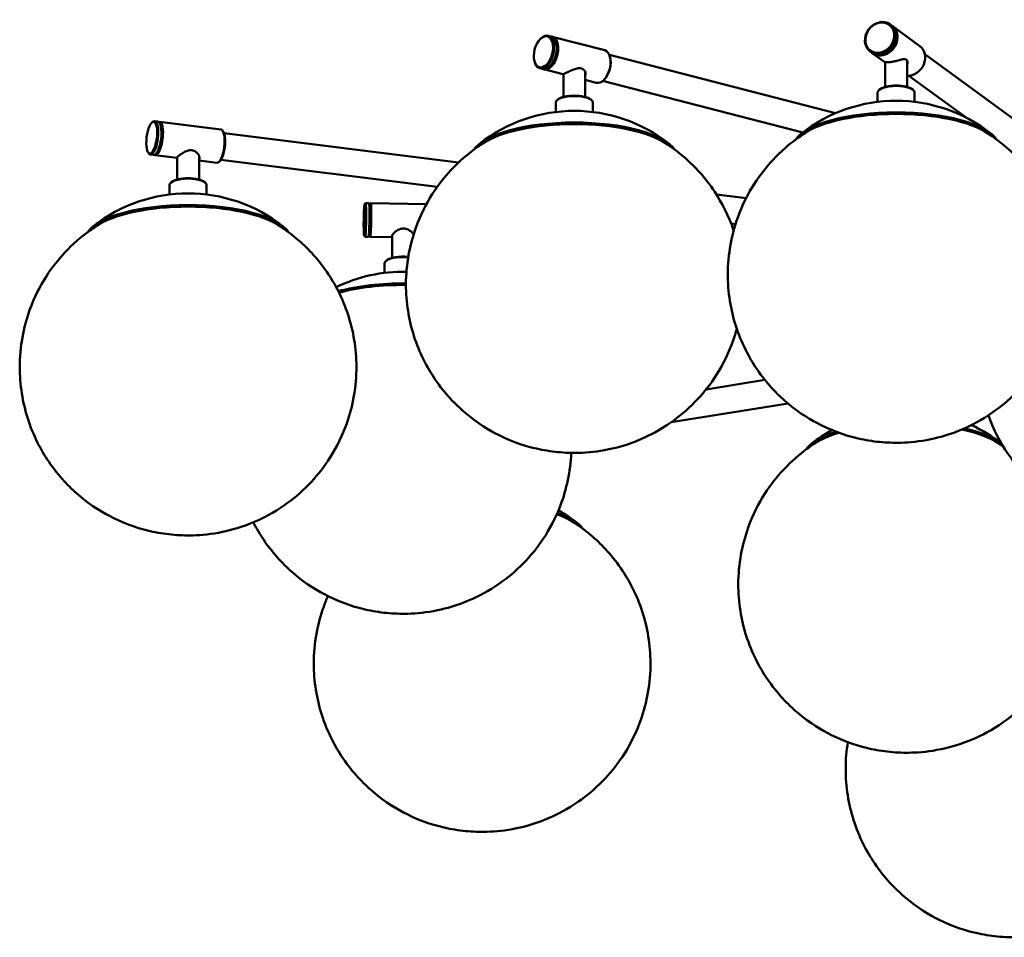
# Model space of a CAD drawing. Header units: millimetres. Extents: x 1622 to 5772, y 904 to 4330.
# Tile 7 of 8: x 3985 to 4571, y 3476 to 4021. Entities that reach past the tile are written whole.
import ezdxf

# ---------------------------------------------------------------- set-up
doc = ezdxf.new("R2010")
doc.units = ezdxf.units.MM
doc.header["$LTSCALE"] = 18
doc.layers.add('Widoczne (ISO)', color=7, linetype='Continuous', lineweight=50)

msp = doc.modelspace()

# ---------------------------------------------------------------- linework, layer by layer
at = {"layer": 'Widoczne (ISO)'}
for p, q in [((4502.65, 4018.46), (4503.5, 4017.84)), ((4520.4, 4005.44), (4503.92, 4017.53)), ((4299.38, 4011.71), (4300.98, 4011.3)), ((4332.93, 4003.07), (4301.78, 4011.09)), ((4294.65, 4009.75), (4294.95, 4010.04)), ((4304.18, 4007.29), (4304.06, 4007.7)), ((4470.21, 3965.62), (4335.71, 4000.28)), ((4336.12, 3999.06), (4336, 3999.46)), ((4490.83, 4002.33), (4491.67, 4001.71)), ((4499.61, 3995.89), (4492.09, 4001.4)), ((4633.15, 3920.26), (4523.34, 4000.8)), ((4291.19, 3996.35), (4291.32, 3995.95)), ((4300.73, 3993.9), (4300.42, 3993.6)), ((4499.75, 3995.97), (4499.75, 3981.34)), ((4512.75, 3996.84), (4512.75, 3981.34)), ((4294.39, 3992.34), (4295.99, 3991.93)), ((4308.11, 3988.81), (4296.79, 3991.73)), ((4308.36, 3988.91), (4308.36, 3975.31)), ((4321.36, 3990.09), (4321.36, 3975.31)), ((4547.82, 3963.01), (4513.88, 3987.9)), ((4327.93, 3983.7), (4321.36, 3985.39)), ((4450.69, 3954.13), (4331.72, 3984.79)), ((4332.67, 3985.66), (4332.37, 3985.37)), ((4495.25, 3978.05), (4495.25, 3972.39)), ((4496.47, 3979.82), (4496, 3979.42)), ((4516.03, 3979.82), (4516.49, 3979.42)), ((4517.25, 3978.05), (4517.25, 3972.39)), ((4303.86, 3972.02), (4303.86, 3966.37)), ((4305.08, 3973.8), (4304.61, 3973.39)), ((4324.64, 3973.8), (4325.1, 3973.39)), ((4325.86, 3972.02), (4325.86, 3966.37)), ((4063.65, 3960.01), (4064.13, 3960.43)), ((4065.28, 3960.88), (4067.16, 3960.65)), ((4104.75, 3955.97), (4068.1, 3960.53)), ((4068.53, 3959.41), (4068.17, 3959.93)), ((4106.12, 3954.73), (4105.76, 3955.25)), ((4246.06, 3936.36), (4106.61, 3953.72)), ((4061.44, 3942.28), (4061.8, 3941.76)), ((4062.81, 3941.04), (4064.69, 3940.8)), ((4078.6, 3939.07), (4065.63, 3940.69)), ((4066.32, 3941.67), (4065.85, 3941.26)), ((4078.69, 3939.57), (4078.69, 3926.24)), ((4091.69, 3940.31), (4091.69, 3926.24)), ((4102.28, 3936.12), (4091.69, 3937.44)), ((4103.91, 3936.99), (4103.43, 3936.58)), ((4233.38, 3921.82), (4104.63, 3937.85)), ((4074.19, 3922.95), (4074.19, 3917.3)), ((4075.41, 3924.73), (4074.94, 3924.32)), ((4094.97, 3924.73), (4095.44, 3924.32)), ((4096.19, 3922.95), (4096.19, 3917.3)), ((4417.03, 3915.08), (4399.39, 3917.28)), ((4190.24, 3911.64), (4190.75, 3912.13)), ((4190.77, 3912.14), (4192.77, 3912.1)), ((4193.28, 3911.58), (4192.79, 3912.09)), ((4193.26, 3911.61), (4193.74, 3912.07)), ((4226.92, 3911.49), (4193.77, 3912.09)), ((4410.76, 3899.74), (4408.11, 3900.07)), ((4189.9, 3892.66), (4190.39, 3892.15)), ((4190.41, 3892.14), (4192.41, 3892.11)), ((4192.94, 3892.61), (4192.43, 3892.12)), ((4192.92, 3892.59), (4193.38, 3892.1)), ((4206.56, 3891.85), (4193.41, 3892.09)), ((4206.56, 3893.07), (4206.56, 3879.65)), ((4202.06, 3876.36), (4202.06, 3870.71)), ((4203.28, 3878.14), (4202.81, 3877.73)), ((4428.24, 3806.99), (4393.22, 3801.41)), ((4441.99, 3792.98), (4372.55, 3781.91))]:
    msp.add_line(p, q, dxfattribs=at)
for centre, start, end in [((4506.25, 3882.06), 51.66207, 128.33793), ((4314.86, 3876.03), 51.66207, 128.33793), ((4085.19, 3826.97), 51.66207, 128.33793), ((4213.06, 3780.38), 88.7524, 115.94296), ((4512.48, 3697.75), 119.17962, 128.33793), ((4512.48, 3697.75), 51.66207, 64.96547), ((4260.05, 3650.71), 51.66207, 60.05252)]:
    msp.add_arc(centre, 91, start, end, dxfattribs=at)
for centre, major_axis, ratio in [((4496.74, 4010.39), (5.91, 8.06), 0.851651), ((4496.53, 4010.55), (-5.62, -7.66), 0.851651), ((4296.49, 4002.13), (-2.37, -9.2), 0.565521), ((4063.58, 3951.02), (-1.17, -9.43), 0.321394), ((4190.09, 3902.15), (-0.17, -9.5), 0.04918)]:
    msp.add_ellipse(centre, major_axis=major_axis, ratio=ratio, dxfattribs=at)
for centre, major_axis, ratio, start_param, end_param in [((4497.59, 4009.77), (5.91, 8.06), 0.851651, 3.141593, 6.283185), ((4498.01, 4009.46), (-5.91, -8.06), 0.851651, 6.25241, 9.455553), ((4296.89, 4002.03), (-2.5, -9.68), 0.565521, 5.527618, 10.180345), ((4298.48, 4001.62), (2.5, 9.68), 0.565521, 3.141593, 6.283185), ((4299.28, 4001.41), (-2.5, -9.68), 0.565521, 6.210202, 9.497761), ((4298.88, 4001.51), (-2.37, -9.2), 0.565521, 0.755567, 2.386026), ((4298.88, 4001.51), (2.37, 9.2), 0.565521, 3.89716, 5.527618), ((4514.49, 3997.38), (5.91, 8.06), 0.851651, 3.659263, 6.283185), ((4330.43, 3993.38), (2.5, 9.68), 0.565521, 3.141593, 6.283185), ((4330.83, 3993.28), (2.37, 9.2), 0.565521, 3.89716, 5.527618), ((4506.25, 3996.84), (6.5, 0), 0.34202, 0, 0.120227), ((4506.25, 3996.84), (6.66, 0), 0.34202, 6.064557, 6.221291), ((4506.25, 3996.84), (6.75, 0), 0.34202, 6.010173, 6.150623), ((4506.25, 3978.05), (-11, 0), 0.34202, 3.141593, 6.283185), ((4506.25, 3978.52), (10.5, 0), 0.34202, 0.372527, 2.769066), ((4314.86, 3972.02), (-11, 0), 0.34202, 3.141593, 6.283185), ((4314.86, 3972.49), (10.5, 0), 0.34202, 0.372527, 2.769066), ((4506.25, 3945.09), (-61.5, 0), 0.34202, 3.371634, 6.053144), ((4506.25, 3944.39), (60.83, 0), 0.34202, 0.457586, 2.684007), ((4064.05, 3950.96), (-1.24, -9.92), 0.321394, 5.936906, 9.771057), ((4065.93, 3950.73), (1.24, 9.92), 0.321394, 3.141593, 6.283185), ((4066.87, 3950.61), (-1.24, -9.92), 0.321394, 6.135329, 9.572635), ((4066.4, 3950.67), (1.17, 9.43), 0.321394, 3.487872, 5.936906), ((4066.4, 3950.67), (-1.17, -9.43), 0.321394, 0.346279, 2.795313), ((4314.86, 3939.06), (-61.5, 0), 0.34202, 3.371634, 6.053144), ((4314.86, 3938.36), (60.83, 0), 0.34202, 0.457586, 2.684007), ((4103.51, 3946.05), (1.24, 9.92), 0.321394, 3.141593, 6.283185), ((4103.98, 3945.99), (-1.17, -9.43), 0.321394, 0.346279, 2.795313), ((4085.19, 3922.95), (-11, 0), 0.34202, 3.141593, 6.283185), ((4085.19, 3923.42), (10.5, 0), 0.34202, 0.372527, 2.769066), ((4190.59, 3902.14), (-0.18, -10), 0.04918, 6.233926, 9.474037), ((4192.59, 3902.1), (0.18, 10), 0.04918, 3.141593, 6.283185), ((4193.09, 3902.1), (0.17, 9.5), 0.04918, 3.190852, 6.233926), ((4193.09, 3902.1), (-0.17, -9.5), 0.04918, 0.049259, 3.092333), ((4193.59, 3902.09), (-0.18, -10), 0.04918, 6.233926, 9.474037), ((4085.19, 3890), (-61.5, 0), 0.34202, 3.371634, 6.053144), ((4085.19, 3889.3), (60.83, 0), 0.34202, 0.457586, 2.684007), ((4213.06, 3876.36), (-11, 0), 0.34202, 4.433888, 6.283185), ((4213.06, 3876.83), (-10.5, 0), 0.34202, 4.415489, 5.910658), ((4213.06, 3843.4), (61.5, 0), 0.34202, 1.543329, 2.248213), ((4213.06, 3842.71), (60.83, 0), 0.34202, 1.543071, 2.247843), ((4512.48, 3760.08), (60.83, 0), 0.34202, 0.457586, 1.000482), ((4512.48, 3760.78), (61.5, 0), 0.34202, 0.405691, 0.978727), ((4512.48, 3760.78), (-61.5, 0), 0.34202, 5.460347, 6.053144), ((4512.48, 3760.08), (60.83, 0), 0.34202, 2.29601, 2.684007), ((4260.05, 3713.04), (60.83, 0), 0.34202, 0.457586, 0.751902), ((4260.05, 3713.74), (61.5, 0), 0.34202, 0.230042, 0.754182)]:
    msp.add_ellipse(centre, major_axis=major_axis, ratio=ratio, start_param=start_param, end_param=end_param, dxfattribs=at)
for points, knots in [([(4499.75, 3995.79), (4499.61, 3995.89), (4499.52, 3995.95), (4499.47, 3996.02), (4499.62, 3995.98), (4500.19, 3995.92), (4500.64, 3995.88), (4501.84, 3995.92), (4502.6, 3995.99), (4503.4, 3996.12)], [4.352567, 4.352567, 4.352567, 4.352567, 4.5100331, 4.5100331, 4.7768036, 4.7768036, 5.040441, 5.040441, 5.3040784, 5.3040784, 5.3040784, 5.3040784]), ([(4503.4, 3996.12), (4504.19, 3996.24), (4505.1, 3996.44), (4506.9, 3996.88), (4507.79, 3997.13), (4509.34, 3997.53), (4510.11, 3997.72), (4511.44, 3997.83), (4511.99, 3997.74), (4512.74, 3997.19), (4512.96, 3996.71), (4513.02, 3995.7), (4512.93, 3995.2), (4512.75, 3994.73)], [1.060816, 1.060816, 1.060816, 1.060816, 1.324453, 1.324453, 1.58809, 1.58809, 1.854861, 1.854861, 2.121631, 2.121631, 2.388402, 2.388402, 2.600865, 2.600865, 2.600865, 2.600865]), ([(4308.36, 3988.84), (4308.27, 3988.83), (4308.21, 3988.82), (4308.06, 3988.8), (4308.09, 3988.81), (4308.53, 3988.98), (4308.94, 3989.15), (4309.47, 3989.39)], [4.6823181, 4.6823181, 4.6823181, 4.6823181, 4.7768036, 4.7768036, 5.040441, 5.040441, 5.3040784, 5.3040784, 5.3040784, 5.3040784]), ([(4309.47, 3989.39), (4309.99, 3989.63), (4310.69, 3989.96), (4312.25, 3990.69), (4313.1, 3991.09), (4314.74, 3991.76), (4315.64, 3992.09), (4317.37, 3992.46), (4318.21, 3992.49), (4319.63, 3992.12), (4320.25, 3991.72), (4321.14, 3990.67), (4321.43, 3990.04), (4321.65, 3988.89), (4321.62, 3988.28), (4321.39, 3987.73), (4321.37, 3987.7), (4321.36, 3987.66)], [1.060816, 1.060816, 1.060816, 1.060816, 1.324453, 1.324453, 1.58809, 1.58809, 1.854861, 1.854861, 2.121631, 2.121631, 2.388402, 2.388402, 2.655172, 2.655172, 2.91881, 2.91881, 2.936393, 2.936393, 2.936393, 2.936393]), ([(4453.96, 3955.02), (4451.76, 3953.68), (4449.43, 3952.14), (4442.66, 3947.16), (4437.9, 3943.18), (4425.6, 3929.94), (4417.53, 3918.81), (4408.43, 3893.5), (4406.16, 3881.75), (4406.12, 3859.21), (4407.9, 3848.6), (4414.13, 3829.1), (4418.68, 3820.49), (4429.38, 3804.72), (4435.56, 3798.48), (4449.17, 3786.82), (4455.96, 3782.96), (4471.2, 3775.38), (4477.95, 3773.56), (4485.94, 3771.71), (4488.01, 3771.32), (4492.21, 3770.62), (4494.32, 3770.35), (4498.56, 3769.93), (4500.67, 3769.8), (4504.9, 3769.65), (4507.01, 3769.64), (4514.49, 3769.86), (4519.94, 3770.36), (4532.01, 3772.88), (4538.03, 3774.41), (4551.11, 3780.1), (4556.83, 3782.95), (4568.12, 3790.87), (4572.99, 3794.75), (4585.62, 3807.8), (4594.03, 3818.82), (4603.66, 3844.29), (4606.15, 3856.07), (4606.52, 3878.72), (4604.89, 3889.41), (4598.91, 3909.06), (4594.45, 3917.78), (4583.92, 3933.72), (4577.79, 3940.07), (4567.23, 3949.33), (4562.64, 3952.51), (4558.54, 3955.02)], [5.337143, 5.337143, 5.337143, 5.337143, 5.410986, 5.410986, 5.539341, 5.539341, 5.724482, 5.724482, 5.846238, 5.846238, 5.955685, 5.955685, 6.074878, 6.074878, 6.226542, 6.226542, 6.449478, 6.449478, 6.824349, 6.824349, 6.96937, 6.96937, 7.13532, 7.13532, 7.316288, 7.316288, 7.501711, 7.501711, 7.96659, 7.96659, 8.321933, 8.321933, 8.53455, 8.53455, 8.668691, 8.668691, 8.859768, 8.859768, 8.982819, 8.982819, 9.092291, 9.092291, 9.210615, 9.210615, 9.360174, 9.360174, 9.498155, 9.498155, 9.498155, 9.498155]), ([(4262.57, 3949), (4260.37, 3947.65), (4258.04, 3946.11), (4251.27, 3941.14), (4246.5, 3937.15), (4234.21, 3923.91), (4226.13, 3912.78), (4217.04, 3887.48), (4214.77, 3875.73), (4214.73, 3853.19), (4216.51, 3842.57), (4222.74, 3823.08), (4227.29, 3814.46), (4237.99, 3798.69), (4244.17, 3792.46), (4257.78, 3780.79), (4264.57, 3776.94), (4279.81, 3769.36), (4286.56, 3767.53), (4294.55, 3765.69), (4296.62, 3765.29), (4300.82, 3764.6), (4302.93, 3764.33), (4307.16, 3763.91), (4309.28, 3763.77), (4313.51, 3763.63), (4315.61, 3763.62), (4323.09, 3763.84), (4328.55, 3764.33), (4340.62, 3766.86), (4346.64, 3768.39), (4359.71, 3774.08), (4365.43, 3776.92), (4376.73, 3784.84), (4381.6, 3788.73), (4394.23, 3801.78), (4402.63, 3812.79), (4409.6, 3831.21), (4410.61, 3834.28), (4411.47, 3837.47)], [4.848451, 4.848451, 4.848451, 4.848451, 4.922293, 4.922293, 5.050649, 5.050649, 5.235789, 5.235789, 5.357546, 5.357546, 5.466993, 5.466993, 5.586186, 5.586186, 5.73785, 5.73785, 5.960786, 5.960786, 6.335657, 6.335657, 6.480678, 6.480678, 6.646628, 6.646628, 6.827596, 6.827596, 7.013019, 7.013019, 7.477898, 7.477898, 7.833241, 7.833241, 8.045858, 8.045858, 8.179999, 8.179999, 8.371076, 8.371076, 8.407164, 8.407164, 8.407164, 8.407164]), ([(4409.63, 3895.91), (4406.6, 3904.81), (4402.58, 3912.47), (4392.53, 3927.7), (4386.4, 3934.05), (4375.84, 3943.31), (4371.25, 3946.48), (4367.15, 3949)], [8.6156534, 8.6156534, 8.6156534, 8.6156534, 8.7219231, 8.7219231, 8.8714822, 8.8714822, 9.0094633, 9.0094633, 9.0094633, 9.0094633]), ([(4078.85, 3939.72), (4079.15, 3940), (4079.63, 3940.4), (4080.86, 3941.27), (4081.59, 3941.75), (4083.09, 3942.58), (4083.96, 3943), (4085.74, 3943.55), (4086.66, 3943.67), (4088.33, 3943.46), (4089.13, 3943.13), (4090.44, 3942.19), (4090.96, 3941.6), (4091.65, 3940.5), (4091.89, 3939.9), (4091.97, 3938.96), (4091.88, 3938.6), (4091.69, 3938.32)], [1.060816, 1.060816, 1.060816, 1.060816, 1.324453, 1.324453, 1.58809, 1.58809, 1.854861, 1.854861, 2.121631, 2.121631, 2.388402, 2.388402, 2.655172, 2.655172, 2.91881, 2.91881, 3.131517, 3.131517, 3.131517, 3.131517]), ([(4078.69, 3939.07), (4078.56, 3939.07), (4078.47, 3939.09), (4078.4, 3939.24), (4078.55, 3939.44), (4078.85, 3939.72)], [4.8913464, 4.8913464, 4.8913464, 4.8913464, 5.040441, 5.040441, 5.3040784, 5.3040784, 5.3040784, 5.3040784]), ([(4032.9, 3899.93), (4030.71, 3898.58), (4028.37, 3897.04), (4021.6, 3892.07), (4016.84, 3888.09), (4004.54, 3874.85), (3996.47, 3863.72), (3987.37, 3838.41), (3985.1, 3826.66), (3985.06, 3804.12), (3986.84, 3793.51), (3993.07, 3774.01), (3997.62, 3765.39), (4008.32, 3749.63), (4014.5, 3743.39), (4028.11, 3731.72), (4034.9, 3727.87), (4050.14, 3720.29), (4056.89, 3718.47), (4064.88, 3716.62), (4066.95, 3716.22), (4071.15, 3715.53), (4073.26, 3715.26), (4077.5, 3714.84), (4079.61, 3714.71), (4083.84, 3714.56), (4085.95, 3714.55), (4093.43, 3714.77), (4098.88, 3715.27), (4110.96, 3717.79), (4116.97, 3719.32), (4130.05, 3725.01), (4135.77, 3727.86), (4147.06, 3735.77), (4151.93, 3739.66), (4164.56, 3752.71), (4172.97, 3763.73), (4182.61, 3789.2), (4185.09, 3800.98), (4185.46, 3823.63), (4183.83, 3834.32), (4177.85, 3853.97), (4173.39, 3862.69), (4162.86, 3878.63), (4156.73, 3884.98), (4146.18, 3894.24), (4141.58, 3897.42), (4137.48, 3899.93)], [4.551745, 4.551745, 4.551745, 4.551745, 4.625587, 4.625587, 4.753943, 4.753943, 4.939083, 4.939083, 5.06084, 5.06084, 5.170287, 5.170287, 5.28948, 5.28948, 5.441144, 5.441144, 5.66408, 5.66408, 6.038951, 6.038951, 6.183972, 6.183972, 6.349922, 6.349922, 6.53089, 6.53089, 6.716313, 6.716313, 7.181192, 7.181192, 7.536535, 7.536535, 7.749152, 7.749152, 7.883293, 7.883293, 8.07437, 8.07437, 8.197421, 8.197421, 8.306893, 8.306893, 8.425217, 8.425217, 8.574776, 8.574776, 8.712757, 8.712757, 8.712757, 8.712757]), ([(4561.09, 3786), (4564.23, 3777.21), (4568.3, 3769.7), (4578.5, 3754.68), (4584.67, 3748.44), (4598.29, 3736.77), (4605.07, 3732.92), (4620.32, 3725.34), (4627.06, 3723.52), (4635.06, 3721.67), (4637.12, 3721.27), (4641.33, 3720.58), (4643.43, 3720.31), (4647.67, 3719.89), (4649.79, 3719.76), (4654.01, 3719.61), (4656.12, 3719.6), (4663.6, 3719.82), (4669.05, 3720.31), (4681.13, 3722.84), (4687.14, 3724.37), (4700.22, 3730.06), (4705.94, 3732.91), (4717.24, 3740.82), (4722.1, 3744.71), (4734.74, 3757.76), (4743.14, 3768.78), (4752.78, 3794.25), (4755.26, 3806.02), (4755.64, 3828.68), (4754.01, 3839.37), (4748.02, 3859.02), (4743.57, 3867.74), (4733.03, 3883.68), (4726.91, 3890.03), (4716.35, 3899.29), (4711.76, 3902.47), (4707.65, 3904.98)], [6.143032, 6.143032, 6.143032, 6.143032, 6.249411, 6.249411, 6.401075, 6.401075, 6.624011, 6.624011, 6.998882, 6.998882, 7.143903, 7.143903, 7.309853, 7.309853, 7.490821, 7.490821, 7.676244, 7.676244, 8.141123, 8.141123, 8.496466, 8.496466, 8.709083, 8.709083, 8.843224, 8.843224, 9.034301, 9.034301, 9.157352, 9.157352, 9.266824, 9.266824, 9.385148, 9.385148, 9.534707, 9.534707, 9.672688, 9.672688, 9.672688, 9.672688]), ([(4206.32, 3892.46), (4206.36, 3892.76), (4206.59, 3893.19), (4207.38, 3894.17), (4207.93, 3894.71), (4209.16, 3895.69), (4209.92, 3896.19), (4211.6, 3896.91), (4212.52, 3897.13), (4214.3, 3897.09), (4215.2, 3896.85), (4216.81, 3896.06), (4217.52, 3895.54), (4218.58, 3894.56), (4219.02, 3894.05), (4219.32, 3893.59)], [1.060816, 1.060816, 1.060816, 1.060816, 1.324453, 1.324453, 1.58809, 1.58809, 1.854861, 1.854861, 2.121631, 2.121631, 2.388402, 2.388402, 2.655172, 2.655172, 2.89578, 2.89578, 2.89578, 2.89578]), ([(4460.19, 3770.71), (4457.99, 3769.37), (4455.66, 3767.83), (4448.89, 3762.85), (4444.13, 3758.87), (4431.83, 3745.63), (4423.76, 3734.5), (4414.66, 3709.2), (4412.39, 3697.44), (4412.35, 3674.9), (4414.13, 3664.29), (4420.36, 3644.79), (4424.91, 3636.18), (4435.61, 3620.41), (4441.79, 3614.17), (4455.4, 3602.51), (4462.19, 3598.65), (4477.43, 3591.07), (4484.18, 3589.25), (4492.17, 3587.4), (4494.24, 3587.01), (4498.44, 3586.31), (4500.55, 3586.05), (4504.79, 3585.62), (4506.9, 3585.49), (4511.13, 3585.34), (4513.24, 3585.33), (4520.72, 3585.55), (4526.17, 3586.05), (4538.24, 3588.57), (4544.26, 3590.1), (4557.34, 3595.79), (4563.06, 3598.64), (4574.35, 3606.56), (4579.22, 3610.44), (4591.85, 3623.49), (4600.26, 3634.51), (4609.89, 3659.98), (4612.38, 3671.76), (4612.75, 3694.41), (4611.12, 3705.1), (4605.52, 3723.5), (4601.74, 3731.33), (4597.72, 3737.86)], [3.591814, 3.591814, 3.591814, 3.591814, 3.665656, 3.665656, 3.794012, 3.794012, 3.979152, 3.979152, 4.100909, 4.100909, 4.210356, 4.210356, 4.329549, 4.329549, 4.481213, 4.481213, 4.704149, 4.704149, 5.07902, 5.07902, 5.224041, 5.224041, 5.389991, 5.389991, 5.570959, 5.570959, 5.756382, 5.756382, 6.221261, 6.221261, 6.576603, 6.576603, 6.789221, 6.789221, 6.923362, 6.923362, 7.114439, 7.114439, 7.23749, 7.23749, 7.346962, 7.346962, 7.450808, 7.450808, 7.450808, 7.450808]), ([(4123.97, 3722.38), (4125.95, 3718.53), (4128.05, 3715.03), (4136.19, 3703.04), (4142.37, 3696.8), (4155.98, 3685.13), (4162.77, 3681.28), (4178.01, 3673.7), (4184.76, 3671.88), (4192.75, 3670.03), (4194.82, 3669.63), (4199.02, 3668.94), (4201.13, 3668.67), (4205.37, 3668.25), (4207.48, 3668.12), (4211.71, 3667.97), (4213.82, 3667.96), (4221.3, 3668.18), (4226.75, 3668.67), (4238.83, 3671.2), (4244.84, 3672.73), (4257.92, 3678.42), (4263.64, 3681.27), (4274.93, 3689.18), (4279.8, 3693.07), (4292.43, 3706.12), (4300.84, 3717.14), (4310.19, 3741.85), (4312.59, 3752.6), (4313.07, 3763.66)], [4.938402, 4.938402, 4.938402, 4.938402, 4.992774, 4.992774, 5.144438, 5.144438, 5.367374, 5.367374, 5.742245, 5.742245, 5.887266, 5.887266, 6.053216, 6.053216, 6.234184, 6.234184, 6.419607, 6.419607, 6.884486, 6.884486, 7.239829, 7.239829, 7.452446, 7.452446, 7.586587, 7.586587, 7.777664, 7.777664, 7.891404, 7.891404, 7.891404, 7.891404]), ([(4168.35, 3678.5), (4167.47, 3676.48), (4166.62, 3674.37), (4162.23, 3662.15), (4159.96, 3650.4), (4159.92, 3627.86), (4161.7, 3617.25), (4167.93, 3597.75), (4172.49, 3589.13), (4183.18, 3573.37), (4189.36, 3567.13), (4202.97, 3555.47), (4209.76, 3551.61), (4225, 3544.03), (4231.75, 3542.21), (4239.75, 3540.36), (4241.81, 3539.97), (4246.02, 3539.27), (4248.12, 3539), (4252.36, 3538.58), (4254.48, 3538.45), (4258.7, 3538.3), (4260.81, 3538.29), (4268.29, 3538.51), (4273.74, 3539.01), (4285.82, 3541.53), (4291.83, 3543.06), (4304.91, 3548.75), (4310.63, 3551.6), (4321.92, 3559.51), (4326.79, 3563.4), (4339.42, 3576.45), (4347.83, 3587.47), (4357.47, 3612.94), (4359.95, 3624.72), (4360.32, 3647.37), (4358.7, 3658.06), (4352.71, 3677.71), (4348.25, 3686.43), (4337.72, 3702.37), (4331.59, 3708.72), (4321.04, 3717.98), (4316.44, 3721.16), (4312.34, 3723.67)], [4.127248, 4.127248, 4.127248, 4.127248, 4.153685, 4.153685, 4.275442, 4.275442, 4.384889, 4.384889, 4.504082, 4.504082, 4.655746, 4.655746, 4.878682, 4.878682, 5.253553, 5.253553, 5.398574, 5.398574, 5.564523, 5.564523, 5.745492, 5.745492, 5.930915, 5.930915, 6.395794, 6.395794, 6.751136, 6.751136, 6.963754, 6.963754, 7.097895, 7.097895, 7.288972, 7.288972, 7.412022, 7.412022, 7.521495, 7.521495, 7.639819, 7.639819, 7.789378, 7.789378, 7.927359, 7.927359, 7.927359, 7.927359]), ([(4477.52, 3591.64), (4476.69, 3586.5), (4476.24, 3581.17), (4476.22, 3565.16), (4478, 3554.55), (4484.22, 3535.06), (4488.78, 3526.44), (4499.48, 3510.67), (4505.65, 3504.44), (4519.27, 3492.77), (4526.05, 3488.91), (4541.3, 3481.33), (4548.05, 3479.51), (4556.04, 3477.67), (4558.11, 3477.27), (4562.31, 3476.58), (4564.41, 3476.31), (4568.65, 3475.89), (4570.77, 3475.75), (4575, 3475.6), (4577.1, 3475.6), (4584.58, 3475.81), (4590.04, 3476.31), (4602.11, 3478.83), (4608.12, 3480.37), (4621.2, 3486.05), (4626.92, 3488.9), (4638.22, 3496.82), (4643.09, 3500.7), (4655.72, 3513.75), (4664.12, 3524.77), (4673.76, 3550.24), (4676.25, 3562.02), (4676.62, 3584.67), (4674.99, 3595.36), (4669, 3615.01), (4664.55, 3623.73), (4654.02, 3639.68), (4647.89, 3646.02), (4637.33, 3655.28), (4632.74, 3658.46), (4628.63, 3660.97)], [3.435315, 3.435315, 3.435315, 3.435315, 3.490044, 3.490044, 3.59949, 3.59949, 3.718684, 3.718684, 3.870348, 3.870348, 4.093284, 4.093284, 4.468154, 4.468154, 4.613176, 4.613176, 4.779125, 4.779125, 4.960094, 4.960094, 5.145517, 5.145517, 5.610396, 5.610396, 5.965738, 5.965738, 6.178356, 6.178356, 6.312497, 6.312497, 6.503574, 6.503574, 6.626624, 6.626624, 6.736097, 6.736097, 6.854421, 6.854421, 7.00398, 7.00398, 7.141961, 7.141961, 7.141961, 7.141961])]:
    msp.add_open_spline(points, degree=3, knots=knots, dxfattribs=at)
for points in [[(4206.56, 3891.94), (4206.36, 3892.04), (4206.28, 3892.22), (4206.32, 3892.46)], [(4570.12, 3767.2), (4568.25, 3768.51), (4566.47, 3769.67), (4564.77, 3770.71)]]:
    msp.add_open_spline(points, degree=3, dxfattribs=at)

doc.saveas('drawing.dxf')
